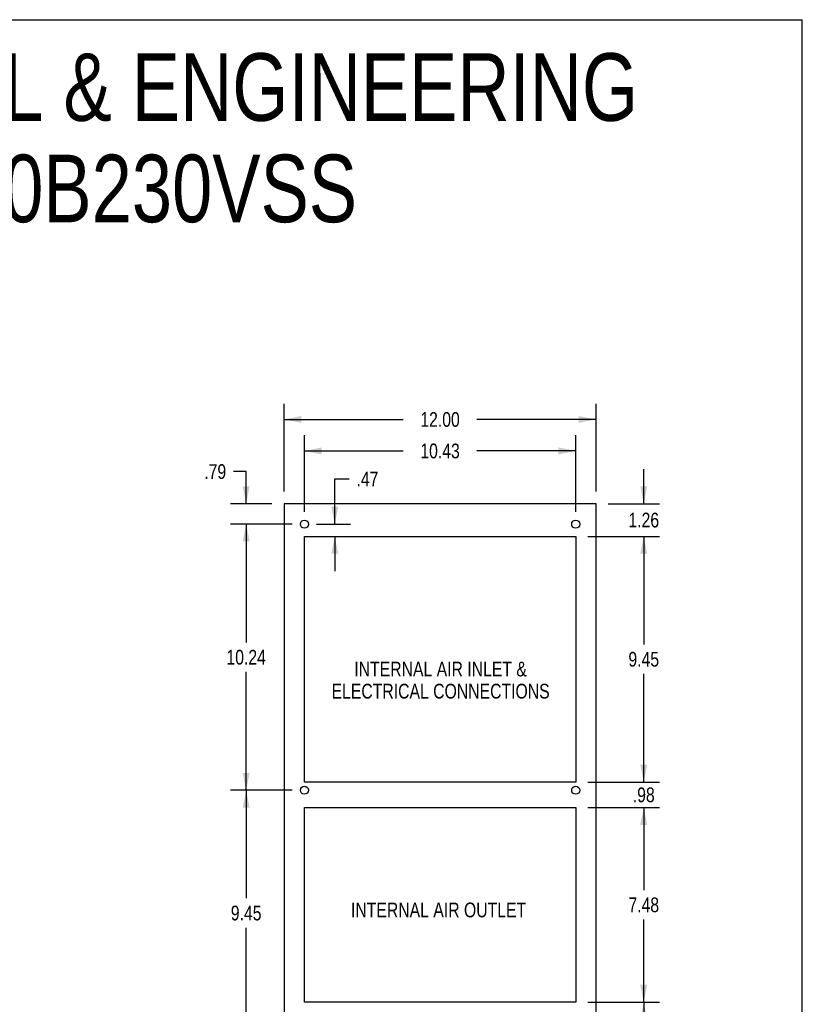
# Model space of a CAD drawing. Header units: inches. Extents: x 0 to 113, y 0 to 73.
# Tile 5 of 5: x 83 to 113, y 35 to 73. Entities that reach past the tile are written whole.
import ezdxf

# ---------------------------------------------------------------- set-up
doc = ezdxf.new("R2010")
doc.units = ezdxf.units.IN
doc.header["$LTSCALE"] = 6.233333
doc.header["$MEASUREMENT"] = 0
doc.layers.get('0').update_dxf_attribs({"linetype": 'CONTINUOUS'})
doc.layers.add('02___PRT_ALL_AXES', color=7, linetype='CONTINUOUS')
doc.styles.get("Standard").update_dxf_attribs({"font": 'txt', "width": 0.8})
doc.dimstyles.new('DIMSTYLE_1', dxfattribs={"dimtxt": 0.566667, "dimasz": 0.666667, "dimexe": 0.09, "dimexo": 0.07, "dimgap": 0.0425, "dimtad": 0, "dimtih": 1, "dimtoh": 1, "dimzin": 4, "dimdsep": 46, "dimtxsty": 'Standard', "dimblk": '_FILLED', "dimblk1": '_FILLED', "dimblk2": '_FILLED', "dimcen": 0.09, "dimadec": 0, "dimazin": 0, "dimtfac": 1, "dimtofl": 0, "dimtmove": 0, "dimatfit": 3, "dimldrblk": '_FILLED', "dimfxl": 0, "dimtolj": 1, "dimtzin": 4, "dimarcsym": 0})

# ---------------------------------------------------------------- blocks, each defined once
blk = doc.blocks.new('_FILLED')
at = {"color": 0, "linetype": 'ByBlock'}
blk.add_solid([(0, 0), (-1, 0.2), (-1, -0.2)], dxfattribs=at)
blk = doc.blocks.new('*D5')
at = {"color": 2, "linetype": 'Continuous'}
for p, q in [((93.403, 55.183), (93.403, 58.556)), ((105.403, 55.183), (105.403, 58.556)), ((93.403, 57.956), (97.987, 57.956)), ((105.403, 57.956), (100.82, 57.956))]:
    blk.add_line(p, q, dxfattribs=at)
at = {"color": 2, "linetype": 'Continuous', "xscale": 0.6666666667, "yscale": 0.6666666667, "zscale": 0.6666666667, "rotation": 180}
blk.add_blockref('_FILLED', (93.403, 57.956), dxfattribs=at)
at = {"color": 2, "linetype": 'Continuous', "xscale": 0.6666666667, "yscale": 0.6666666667, "zscale": 0.6666666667}
blk.add_blockref('_FILLED', (105.403, 57.956), dxfattribs=at)
at = {"color": 2, "linetype": 'Continuous', "insert": (99.403, 58.239), "char_height": 0.5667, "width": 2.26667, "attachment_point": 2, "line_spacing_factor": 0.9}
blk.add_mtext('12.00', dxfattribs=at)
blk = doc.blocks.new('*D6')
at = {"color": 2, "linetype": 'Continuous'}
for p, q in [((94.187, 54.396), (94.187, 57.345)), ((104.62, 54.396), (104.62, 57.345)), ((94.187, 56.745), (97.987, 56.745)), ((104.62, 56.745), (100.82, 56.745))]:
    blk.add_line(p, q, dxfattribs=at)
at = {"color": 2, "linetype": 'Continuous', "xscale": 0.6666666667, "yscale": 0.6666666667, "zscale": 0.6666666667, "rotation": 180}
blk.add_blockref('_FILLED', (94.187, 56.745), dxfattribs=at)
at = {"color": 2, "linetype": 'Continuous', "xscale": 0.6666666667, "yscale": 0.6666666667, "zscale": 0.6666666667}
blk.add_blockref('_FILLED', (104.62, 56.745), dxfattribs=at)
at = {"color": 2, "linetype": 'Continuous', "insert": (99.404, 57.028), "char_height": 0.5667, "width": 2.26667, "attachment_point": 2, "line_spacing_factor": 0.9}
blk.add_mtext('10.43', dxfattribs=at)
blk = doc.blocks.new('*D7')
at = {"color": 2, "linetype": 'Continuous'}
for p, q in [((107.236, 54.716), (107.236, 56.049)), ((105.87, 54.716), (107.836, 54.716)), ((105.087, 53.457), (107.836, 53.457)), ((107.236, 53.457), (107.236, 52.124))]:
    blk.add_line(p, q, dxfattribs=at)
at = {"color": 2, "linetype": 'Continuous', "xscale": 0.6666666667, "yscale": 0.6666666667, "zscale": 0.6666666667}
for p, rotation in [((107.236, 54.716), 270), ((107.236, 53.457), 90)]:
    blk.add_blockref('_FILLED', p, dxfattribs=dict(at, rotation=rotation))
at = {"color": 2, "linetype": 'Continuous', "insert": (107.236, 54.37), "char_height": 0.5667, "width": 1.81333, "attachment_point": 2, "line_spacing_factor": 0.9}
blk.add_mtext('1.26', dxfattribs=at)
blk = doc.blocks.new('*D8')
at = {"color": 2, "linetype": 'Continuous'}
for p, q in [((105.087, 53.457), (107.836, 53.457)), ((107.236, 53.457), (107.236, 49.3)), ((107.236, 44.009), (107.236, 48.166)), ((105.087, 44.009), (107.836, 44.009))]:
    blk.add_line(p, q, dxfattribs=at)
at = {"color": 2, "linetype": 'Continuous', "xscale": 0.6666666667, "yscale": 0.6666666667, "zscale": 0.6666666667}
for p, rotation in [((107.236, 53.457), 90), ((107.236, 44.009), 270)]:
    blk.add_blockref('_FILLED', p, dxfattribs=dict(at, rotation=rotation))
at = {"color": 2, "linetype": 'Continuous', "insert": (107.236, 49.016), "char_height": 0.5667, "width": 1.81333, "attachment_point": 2, "line_spacing_factor": 0.9}
blk.add_mtext('9.45', dxfattribs=at)
blk = doc.blocks.new('*D9')
at = {"color": 2, "linetype": 'Continuous'}
for p, q in [((107.236, 44.009), (107.236, 45.342)), ((105.087, 44.009), (107.836, 44.009)), ((105.087, 43.025), (107.836, 43.025)), ((107.236, 43.025), (107.236, 41.692))]:
    blk.add_line(p, q, dxfattribs=at)
at = {"color": 2, "linetype": 'Continuous', "xscale": 0.6666666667, "yscale": 0.6666666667, "zscale": 0.6666666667}
for p, rotation in [((107.236, 44.009), 270), ((107.236, 43.025), 90)]:
    blk.add_blockref('_FILLED', p, dxfattribs=dict(at, rotation=rotation))
at = {"color": 2, "linetype": 'Continuous', "insert": (107.236, 43.8), "char_height": 0.5667, "width": 1.36, "attachment_point": 2, "line_spacing_factor": 0.9}
blk.add_mtext('.98', dxfattribs=at)
blk = doc.blocks.new('*D10')
at = {"color": 2, "linetype": 'Continuous'}
for p, q in [((105.087, 43.025), (107.836, 43.025)), ((107.236, 43.025), (107.236, 39.852)), ((107.236, 35.545), (107.236, 38.718)), ((105.087, 35.545), (107.836, 35.545))]:
    blk.add_line(p, q, dxfattribs=at)
at = {"color": 2, "linetype": 'Continuous', "xscale": 0.6666666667, "yscale": 0.6666666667, "zscale": 0.6666666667}
for p, rotation in [((107.236, 43.025), 90), ((107.236, 35.545), 270)]:
    blk.add_blockref('_FILLED', p, dxfattribs=dict(at, rotation=rotation))
at = {"color": 2, "linetype": 'Continuous', "insert": (107.236, 39.568), "char_height": 0.5667, "width": 1.81333, "attachment_point": 2, "line_spacing_factor": 0.9}
blk.add_mtext('7.48', dxfattribs=at)
blk = doc.blocks.new('*D11')
at = {"color": 2, "linetype": 'Continuous'}
for p, q in [((105.087, 35.545), (107.836, 35.545)), ((107.236, 35.545), (107.236, 27.981)), ((107.236, 19.283), (107.236, 26.847)), ((105.87, 19.283), (107.836, 19.283))]:
    blk.add_line(p, q, dxfattribs=at)
at = {"color": 2, "linetype": 'Continuous', "xscale": 0.6666666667, "yscale": 0.6666666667, "zscale": 0.6666666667}
for p, rotation in [((107.236, 35.545), 90), ((107.236, 19.283), 270)]:
    blk.add_blockref('_FILLED', p, dxfattribs=dict(at, rotation=rotation))
at = {"color": 2, "linetype": 'Continuous', "insert": (107.236, 27.697), "char_height": 0.5667, "width": 2.26667, "attachment_point": 2, "line_spacing_factor": 0.9}
blk.add_mtext('16.26', dxfattribs=at)
blk = doc.blocks.new('*D12')
at = {"color": 2, "linetype": 'Continuous'}
for p, q in [((95.356, 53.929), (95.356, 55.667)), ((95.356, 55.667), (95.906, 55.667)), ((94.654, 53.929), (95.956, 53.929)), ((95.356, 53.457), (95.356, 52.124))]:
    blk.add_line(p, q, dxfattribs=at)
at = {"color": 2, "linetype": 'Continuous', "xscale": 0.6666666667, "yscale": 0.6666666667, "zscale": 0.6666666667}
for p, rotation in [((95.356, 53.929), 270), ((95.356, 53.457), 90)]:
    blk.add_blockref('_FILLED', p, dxfattribs=dict(at, rotation=rotation))
at = {"color": 2, "linetype": 'Continuous', "insert": (96.19, 55.95), "char_height": 0.5667, "width": 1.36, "attachment_point": 1, "line_spacing_factor": 0.9}
blk.add_mtext('.47', dxfattribs=at)
blk = doc.blocks.new('*D13')
at = {"color": 2, "linetype": 'Continuous'}
for p, q in [((91.947, 55.951), (91.461, 55.951)), ((91.947, 54.716), (91.947, 55.951)), ((92.937, 54.716), (91.347, 54.716)), ((93.721, 53.929), (91.347, 53.929)), ((91.947, 53.929), (91.947, 52.596))]:
    blk.add_line(p, q, dxfattribs=at)
at = {"color": 2, "linetype": 'Continuous', "xscale": 0.6666666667, "yscale": 0.6666666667, "zscale": 0.6666666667}
for p, rotation in [((91.947, 54.716), 270), ((91.947, 53.929), 90)]:
    blk.add_blockref('_FILLED', p, dxfattribs=dict(at, rotation=rotation))
at = {"color": 2, "linetype": 'Continuous', "insert": (91.178, 56.234), "char_height": 0.5667, "width": 1.36, "attachment_point": 3, "line_spacing_factor": 0.9}
blk.add_mtext('.79', dxfattribs=at)
blk = doc.blocks.new('*D14')
at = {"color": 2, "linetype": 'Continuous'}
for p, q in [((93.721, 53.929), (91.347, 53.929)), ((91.947, 53.929), (91.947, 49.378)), ((91.947, 43.693), (91.947, 48.244)), ((93.721, 43.693), (91.347, 43.693))]:
    blk.add_line(p, q, dxfattribs=at)
at = {"color": 2, "linetype": 'Continuous', "xscale": 0.6666666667, "yscale": 0.6666666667, "zscale": 0.6666666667}
for p, rotation in [((91.947, 53.929), 90), ((91.947, 43.693), 270)]:
    blk.add_blockref('_FILLED', p, dxfattribs=dict(at, rotation=rotation))
at = {"color": 2, "linetype": 'Continuous', "insert": (91.947, 49.094), "char_height": 0.5667, "width": 2.26667, "attachment_point": 2, "line_spacing_factor": 0.9}
blk.add_mtext('10.24', dxfattribs=at)
blk = doc.blocks.new('*D15')
at = {"color": 2, "linetype": 'Continuous'}
for p, q in [((93.721, 43.693), (91.347, 43.693)), ((91.947, 43.693), (91.947, 39.536)), ((91.947, 34.245), (91.947, 38.402)), ((93.721, 34.245), (91.347, 34.245))]:
    blk.add_line(p, q, dxfattribs=at)
at = {"color": 2, "linetype": 'Continuous', "xscale": 0.6666666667, "yscale": 0.6666666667, "zscale": 0.6666666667}
for p, rotation in [((91.947, 43.693), 90), ((91.947, 34.245), 270)]:
    blk.add_blockref('_FILLED', p, dxfattribs=dict(at, rotation=rotation))
at = {"color": 2, "linetype": 'Continuous', "insert": (91.947, 39.252), "char_height": 0.5667, "width": 1.81333, "attachment_point": 2, "line_spacing_factor": 0.9}
blk.add_mtext('9.45', dxfattribs=at)

msp = doc.modelspace()

# ---------------------------------------------------------------- linework, layer by layer
at = {"color": 7, "linetype": 'Continuous'}
for p, q in [((0, 73.3333), (113.3333, 73.3333)), ((113.3333, 0), (113.3333, 73.3333)), ((93.4033, 54.716), (93.4033, 19.283)), ((105.4033, 54.716), (93.4033, 54.716)), ((105.4033, 19.283), (105.4033, 54.716))]:
    msp.add_line(p, q, dxfattribs=at)
at = {"layer": '02___PRT_ALL_AXES', "color": 7, "linetype": 'Continuous'}
for p, q in [((94.1873, 44.009), (94.1873, 53.457)), ((94.1873, 53.457), (104.6203, 53.457)), ((104.6203, 53.457), (104.6203, 44.009)), ((104.6203, 44.009), (94.1873, 44.009)), ((94.1873, 35.545), (94.1873, 43.025)), ((94.1873, 43.025), (104.6203, 43.025)), ((104.6203, 43.025), (104.6203, 35.545)), ((104.6203, 35.545), (94.1873, 35.545))]:
    msp.add_line(p, q, dxfattribs=at)
for centre in [(94.1873, 53.929), (104.6203, 53.929), (94.1873, 43.693), (104.6203, 43.693)]:
    msp.add_circle(centre, 0.156, dxfattribs=at)

# ---------------------------------------------------------------- texts
at = {"color": 2, "linetype": 'Continuous', "attachment_point": 2, "line_spacing_factor": 0.9}
for s, insert, char_height, width in [('SAGINAW CONTROL & ENGINEERING\\PSCE-AC3400B230VSS', (81.8313, 72.0425), 2.6, 60.32), ('INTERNAL AIR INLET &\\PELECTRICAL CONNECTIONS', (99.4243, 48.638), 0.566667, 9.973333), ('INTERNAL AIR OUTLET', (99.346, 39.3716), 0.566667, 8.613333)]:
    msp.add_mtext(s, dxfattribs=dict(at, insert=insert, char_height=char_height, width=width))

# ---------------------------------------------------------------- dimensions: what is measured, and where the dimension line sits
at = {"color": 2, "linetype": 'Continuous'}
for base, p1, p2, angle, picture, middle in [((93.4033, 57.9557), (105.4033, 55.1126), (93.4033, 55.1126), 180, '*D5', (99.4033, 57.9557)), ((94.1873, 56.7447), (104.6203, 54.3256), (94.1873, 54.3256), 180, '*D6', (99.4038, 56.7447)), ((91.9469, 53.929), (93.0067, 54.716), (93.7907, 53.929), 270, '*D13', (90.4976, 55.9507)), ((95.3562, 53.929), (94.1873, 53.457), (94.584, 53.929), 90, '*D12', (96.8696, 55.6668)), ((107.236, 54.716), (105.017, 53.457), (105.8, 54.716), 90, '*D7', (107.236, 54.0865)), ((91.9469, 43.693), (93.7907, 53.929), (93.7907, 43.693), 270, '*D14', (91.9469, 48.811)), ((107.236, 44.009), (105.017, 53.457), (105.017, 44.009), 270, '*D8', (107.236, 48.733)), ((107.236, 43.025), (105.017, 44.009), (105.017, 43.025), 270, '*D9', (107.236, 43.517)), ((91.9469, 34.245), (93.7907, 43.693), (93.7907, 34.245), 270, '*D15', (91.9469, 38.969)), ((107.236, 35.545), (105.017, 43.025), (105.017, 35.545), 270, '*D10', (107.236, 39.285)), ((107.236, 19.283), (105.017, 35.545), (105.8, 19.283), 270, '*D11', (107.236, 27.414))]:
    dim = msp.add_linear_dim(base=base, p1=p1, p2=p2, angle=angle, dimstyle='DIMSTYLE_1', dxfattribs=at)
    dim.commit()
    dim.dimension.update_dxf_attribs({"geometry": picture, "text_midpoint": middle, "dimtype": 160})

doc.saveas('drawing.dxf')
